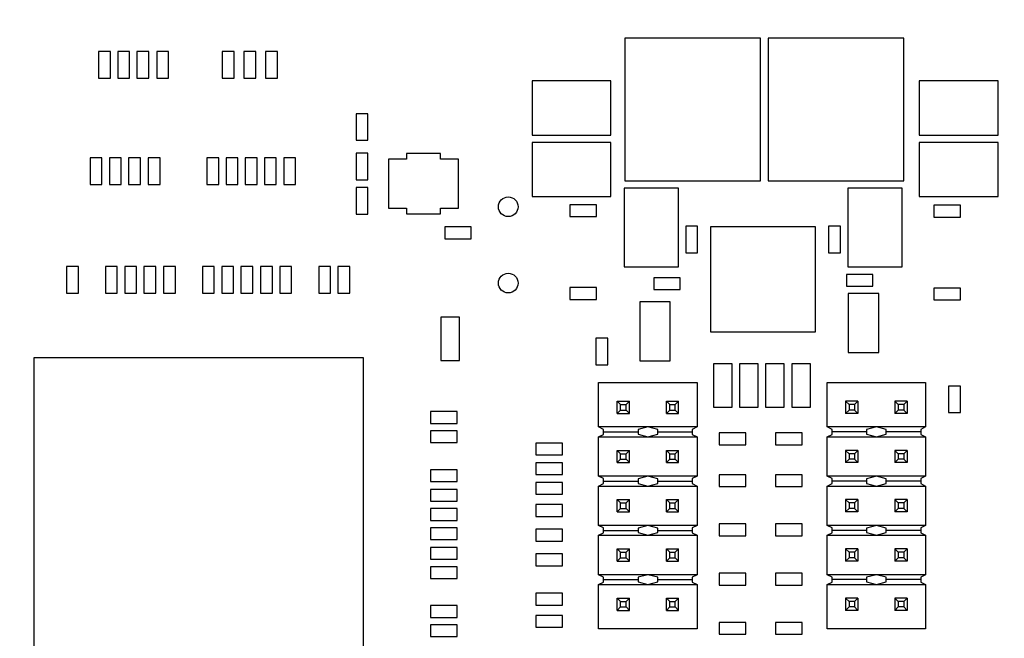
# Model space of a CAD drawing. Header units: inches. Extents: x 0 to 34, y 0 to 22.
# Tile 13 of 176: x 19.6 to 21.6, y 12.3 to 13.5. Entities that reach past the tile are written whole.
import ezdxf

# ---------------------------------------------------------------- set-up
doc = ezdxf.new("R2010")
doc.units = ezdxf.units.IN
doc.header["$LTSCALE"] = 1.87
doc.header["$MEASUREMENT"] = 0
doc.layers.get('0').update_dxf_attribs({"linetype": 'CONTINUOUS'})
for name, color, linetype in [('02___PRT_ALL_AXES', 7, 'CONTINUOUS'), ('DIMENSIONS', 7, 'CONTINUOUS'), ('ECAD_611551_01_16_R_2_0402_PKO_', 7, 'CONTINUOUS'), ('ECAD_611783_01_16_R_2_0402_PKO_', 7, 'CONTINUOUS'), ('ECAD_693893_01_57_SOT6_REV2', 7, 'CONTINUOUS'), ('ECAD_695733_01_39_0_50MM_THERM_', 7, 'CONTINUOUS'), ('ECAD_698307_01_61_6_FBGA_1_0MM_', 7, 'CONTINUOUS'), ('ECAD_711836_01_24_R_2_0603_PKO_', 7, 'CONTINUOUS'), ('ECAD_712343_01_20_R_2_0603_PKO_', 7, 'CONTINUOUS'), ('ECAD_712572_01_16_R_2_0402_PKO_', 7, 'CONTINUOUS'), ('ECAD_712583_01_16_R_2_0402_PKO_', 7, 'CONTINUOUS'), ('ECAD_712669_01_16_R_2_0402_PKO_', 7, 'CONTINUOUS'), ('ECAD_712670_01_16_R_2_0402_PKO_', 7, 'CONTINUOUS'), ('ECAD_713144_01_20_R_2_0603_PKO_', 7, 'CONTINUOUS'), ('ECAD_714003_01_14_R_2_0402_PKO_', 7, 'CONTINUOUS'), ('ECAD_714247_01_16_R_2_0402_PKO_', 7, 'CONTINUOUS'), ('ECAD_714594_01_16_R_2_0402_PKO_', 7, 'CONTINUOUS'), ('ECAD_714937_01_118_L_2_IHLP_252', 7, 'CONTINUOUS'), ('ECAD_715793_01_24_C_2_0402_PKO_', 7, 'CONTINUOUS'), ('ECAD_715928_01_106_C1210_REV1', 7, 'CONTINUOUS'), ('ECAD_716022_01_106_C1210_REV1', 7, 'CONTINUOUS'), ('ECAD_716030_01_55_C0805_REV2', 7, 'CONTINUOUS'), ('ECAD_716561_01_39_C_2_0603_PKO_', 7, 'CONTINUOUS'), ('ECAD_C0402_SPARE_24_2_0402_PKO_', 7, 'CONTINUOUS'), ('ECAD_C1210_SPARE_90_C1210_REV1', 7, 'CONTINUOUS'), ('ECAD_R0402_SPARE_16_2_0402_PKO_', 7, 'CONTINUOUS')]:
    doc.layers.add(name, color=color, linetype=linetype)
doc.styles.get("Standard").update_dxf_attribs({"font": 'txt', "width": 0.8})
doc.dimstyles.new('DIMSTYLE_1', dxfattribs={"dimtxt": 0.125, "dimasz": 0.18, "dimexe": 0.125, "dimexo": 0.0625, "dimgap": 0.03125, "dimtad": 0, "dimtih": 1, "dimtoh": 1, "dimdsep": 46, "dimtxsty": 'STANDARD', "dimblk": '_FILLED', "dimblk1": '_FILLED', "dimblk2": '_FILLED', "dimcen": 0.09, "dimadec": 0, "dimazin": 0, "dimtp": 0.001, "dimtm": 0.001, "dimtfac": 1, "dimtofl": 0, "dimtmove": 0, "dimatfit": 3, "dimldrblk": '_FILLED', "dimfxl": 1, "dimtolj": 1, "dimarcsym": 0})
doc.dimstyles.new('DIMSTYLE_3', dxfattribs={"dimtxt": 0.125, "dimasz": 0.18, "dimexe": 0.125, "dimexo": 0.0625, "dimgap": 0.09, "dimtad": 0, "dimtih": 1, "dimtoh": 1, "dimdsep": 46, "dimtxsty": 'STANDARD', "dimblk": '_FILLED', "dimblk1": '_FILLED', "dimblk2": '_FILLED', "dimcen": 0.09, "dimadec": 0, "dimazin": 0, "dimtp": 0.001, "dimtm": 0.001, "dimtfac": 1, "dimtofl": 0, "dimtmove": 0, "dimatfit": 2, "dimldrblk": '_FILLED', "dimfxl": 1, "dimtolj": 1, "dimarcsym": 0})
doc.dimstyles.new('DIMSTYLE_4', dxfattribs={"dimtxt": 0.125, "dimasz": 0.18, "dimexe": 0.125, "dimexo": 0.0625, "dimgap": 0.0625, "dimtad": 0, "dimtih": 1, "dimtoh": 1, "dimdsep": 46, "dimtxsty": 'STANDARD', "dimblk": '_FILLED', "dimblk1": '_FILLED', "dimblk2": '_FILLED', "dimcen": 0.09, "dimadec": 0, "dimazin": 0, "dimtp": 0.001, "dimtm": 0.001, "dimtfac": 1, "dimtofl": 0, "dimtmove": 0, "dimatfit": 3, "dimldrblk": '_FILLED', "dimfxl": 1, "dimtolj": 1, "dimarcsym": 0})

# ---------------------------------------------------------------- blocks, each defined once
blk = doc.blocks.new('*D7')
at = {"layer": 'DIMENSIONS', "color": 2, "linetype": 'CONTINUOUS'}
blk.add_line((19.1932, 14.201), (23.0067, 14.201), dxfattribs=at)
at = {"layer": 'DIMENSIONS', "color": 2, "linetype": 'CONTINUOUS', "insert": (23.0692, 14.2635), "char_height": 0.125, "width": 1.325, "attachment_point": 1, "line_spacing_factor": 0.9}
blk.add_mtext('66.68{\\Ftxt.shx;\\W1.000000;\\H0.125000; }[2.625]', dxfattribs=at)
blk = doc.blocks.new('_FILLED')
at = {"color": 0, "linetype": 'BYBLOCK'}
blk.add_solid([(0, 0), (-1, 0.174), (-1, -0.174)], dxfattribs=at)
blk = doc.blocks.new('*D13')
at = {"layer": 'DIMENSIONS', "color": 2, "linetype": 'CONTINUOUS'}
blk.add_line((22.0648, 17.0394), (23.0067, 17.0394), dxfattribs=at)
at = {"layer": 'DIMENSIONS', "color": 2, "linetype": 'CONTINUOUS', "insert": (23.0692, 17.1019), "char_height": 0.125, "width": 1.425, "attachment_point": 1, "line_spacing_factor": 0.9}
blk.add_mtext('138.77{\\Ftxt.shx;\\W1.000000;\\H0.125000; }[5.463]', dxfattribs=at)
blk = doc.blocks.new('*D47')
at = {"layer": 'DIMENSIONS', "color": 2, "linetype": 'CONTINUOUS'}
for p, q in [((21.222, 11.6723), (23.0692, 13.7056)), ((23.0692, 13.7056), (23.1867, 13.7056))]:
    blk.add_line(p, q, dxfattribs=at)
at = {"layer": 'DIMENSIONS', "color": 2, "linetype": 'CONTINUOUS', "xscale": 0.18, "yscale": 0.18, "zscale": 0.18, "rotation": 227.7446737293}
blk.add_blockref('_FILLED', (21.222, 11.6723), dxfattribs=at)
at = {"layer": 'DIMENSIONS', "color": 2, "linetype": 'CONTINUOUS', "insert": (23.2492, 13.7681), "char_height": 0.125, "width": 1.6, "attachment_point": 1, "line_spacing_factor": 0.9}
blk.add_mtext('3X \\Fgdt;{\\Fgdt;n}\\Ftxt;3.18{\\Ftxt.shx;\\W1.000000;\\H0.125000; }[.125]\\PNON-PLATED HOLES', dxfattribs=at)
blk = doc.blocks.new('*D53')
at = {"layer": 'DIMENSIONS', "color": 2, "linetype": 'CONTINUOUS'}
for p, q in [((9.3424, 11.5462), (9.3424, 20.4845)), ((22.5692, 19.6556), (22.5692, 20.4845)), ((9.3424, 20.3595), (15.0308, 20.3595)), ((22.5692, 20.3595), (16.8808, 20.3595))]:
    blk.add_line(p, q, dxfattribs=at)
at = {"layer": 'DIMENSIONS', "color": 2, "linetype": 'CONTINUOUS', "xscale": 0.18, "yscale": 0.18, "zscale": 0.18, "rotation": 180}
blk.add_blockref('_FILLED', (9.3424, 20.3595), dxfattribs=at)
at = {"layer": 'DIMENSIONS', "color": 2, "linetype": 'CONTINUOUS', "xscale": 0.18, "yscale": 0.18, "zscale": 0.18}
blk.add_blockref('_FILLED', (22.5692, 20.3595), dxfattribs=at)
at = {"layer": 'DIMENSIONS', "color": 2, "linetype": 'CONTINUOUS', "insert": (15.9558, 20.422), "char_height": 0.125, "width": 1.725, "attachment_point": 2, "line_spacing_factor": 0.9}
blk.add_mtext('(335.96{\\Ftxt.shx;\\W1.000000;\\H0.125000; }[13.227])', dxfattribs=at)

msp = doc.modelspace()

# ---------------------------------------------------------------- linework, layer by layer
at = {"color": 7, "linetype": 'CONTINUOUS'}
for p, q in [((20.7485, 12.8108), (20.9485, 12.8108)), ((20.7485, 12.7208), (20.7485, 12.8108)), ((20.9485, 12.8108), (20.9485, 12.7208)), ((21.2125, 12.8108), (21.4125, 12.8108)), ((21.2125, 12.7208), (21.2125, 12.8108)), ((21.4125, 12.8108), (21.4125, 12.7208)), ((20.786, 12.7733), (20.811, 12.7733)), ((20.786, 12.7733), (20.7929, 12.7664)), ((20.786, 12.7483), (20.786, 12.7733)), ((20.7929, 12.7552), (20.786, 12.7483)), ((20.7929, 12.7664), (20.8041, 12.7664)), ((20.7929, 12.7552), (20.7929, 12.7664)), ((20.7929, 12.7552), (20.8041, 12.7552)), ((20.8041, 12.7664), (20.811, 12.7733)), ((20.8041, 12.7552), (20.8041, 12.7664)), ((20.811, 12.7483), (20.8041, 12.7552)), ((20.811, 12.7483), (20.811, 12.7733)), ((20.886, 12.7733), (20.911, 12.7733)), ((20.886, 12.7733), (20.8929, 12.7664)), ((20.886, 12.7483), (20.886, 12.7733)), ((20.8929, 12.7552), (20.886, 12.7483)), ((20.8929, 12.7664), (20.9041, 12.7664)), ((20.8929, 12.7552), (20.8929, 12.7664)), ((20.8929, 12.7552), (20.9041, 12.7552)), ((20.9041, 12.7664), (20.911, 12.7733)), ((20.9041, 12.7552), (20.9041, 12.7664)), ((20.911, 12.7483), (20.9041, 12.7552)), ((20.911, 12.7483), (20.911, 12.7733)), ((21.275, 12.7733), (21.25, 12.7733)), ((21.25, 12.7733), (21.2569, 12.7664)), ((21.25, 12.7733), (21.25, 12.7483)), ((21.2569, 12.7552), (21.25, 12.7483)), ((21.268, 12.7664), (21.2569, 12.7664)), ((21.2569, 12.7664), (21.2569, 12.7552)), ((21.268, 12.7552), (21.2569, 12.7552)), ((21.268, 12.7664), (21.275, 12.7733)), ((21.268, 12.7664), (21.268, 12.7552)), ((21.275, 12.7483), (21.268, 12.7552)), ((21.275, 12.7733), (21.275, 12.7483)), ((21.375, 12.7733), (21.35, 12.7733)), ((21.35, 12.7733), (21.3569, 12.7664)), ((21.35, 12.7733), (21.35, 12.7483)), ((21.3569, 12.7552), (21.35, 12.7483)), ((21.368, 12.7664), (21.3569, 12.7664)), ((21.3569, 12.7664), (21.3569, 12.7552)), ((21.368, 12.7552), (21.3569, 12.7552)), ((21.368, 12.7664), (21.375, 12.7733)), ((21.368, 12.7664), (21.368, 12.7552)), ((21.375, 12.7483), (21.368, 12.7552)), ((21.375, 12.7733), (21.375, 12.7483)), ((20.786, 12.7483), (20.811, 12.7483)), ((20.886, 12.7483), (20.911, 12.7483)), ((21.275, 12.7483), (21.25, 12.7483)), ((21.375, 12.7483), (21.35, 12.7483)), ((20.9485, 12.7208), (20.7485, 12.7208)), ((20.7585, 12.7159), (20.7485, 12.7208)), ((20.7585, 12.7057), (20.7585, 12.7159)), ((20.8485, 12.7208), (20.8285, 12.7154)), ((20.8285, 12.7154), (20.8285, 12.7062)), ((20.8685, 12.7154), (20.8485, 12.7208)), ((20.8685, 12.7062), (20.8685, 12.7154)), ((20.9485, 12.7208), (20.9385, 12.7159)), ((20.9385, 12.7159), (20.9385, 12.7057)), ((21.4125, 12.7208), (21.2125, 12.7208)), ((21.2225, 12.7159), (21.2125, 12.7208)), ((21.2225, 12.7057), (21.2225, 12.7159)), ((21.3125, 12.7208), (21.2925, 12.7154)), ((21.2925, 12.7154), (21.2925, 12.7062)), ((21.3325, 12.7154), (21.3125, 12.7208)), ((21.3325, 12.7062), (21.3325, 12.7154)), ((21.4125, 12.7208), (21.4025, 12.7159)), ((21.4025, 12.7159), (21.4025, 12.7057)), ((20.7485, 12.7008), (20.7585, 12.7057)), ((20.7485, 12.7008), (20.9485, 12.7008)), ((20.7485, 12.6208), (20.7485, 12.7008)), ((20.7585, 12.7108), (20.8285, 12.7108)), ((20.8285, 12.7062), (20.8485, 12.7008)), ((20.8485, 12.7008), (20.8685, 12.7062)), ((20.8685, 12.7108), (20.9385, 12.7108)), ((20.9385, 12.7057), (20.9485, 12.7008)), ((20.9485, 12.7008), (20.9485, 12.6208)), ((21.2125, 12.7008), (21.2225, 12.7057)), ((21.2125, 12.7008), (21.4125, 12.7008)), ((21.2125, 12.6208), (21.2125, 12.7008)), ((21.2925, 12.7108), (21.2225, 12.7108)), ((21.2925, 12.7062), (21.3125, 12.7008)), ((21.3125, 12.7008), (21.3325, 12.7062)), ((21.4025, 12.7108), (21.3325, 12.7108)), ((21.4025, 12.7057), (21.4125, 12.7008)), ((21.4125, 12.7008), (21.4125, 12.6208)), ((20.786, 12.6733), (20.811, 12.6733)), ((20.786, 12.6733), (20.7929, 12.6664)), ((20.786, 12.6483), (20.786, 12.6733)), ((20.7929, 12.6552), (20.786, 12.6483)), ((20.7929, 12.6664), (20.8041, 12.6664)), ((20.7929, 12.6552), (20.7929, 12.6664)), ((20.7929, 12.6552), (20.8041, 12.6552)), ((20.8041, 12.6664), (20.811, 12.6733)), ((20.8041, 12.6552), (20.8041, 12.6664)), ((20.811, 12.6483), (20.8041, 12.6552)), ((20.811, 12.6483), (20.811, 12.6733)), ((20.886, 12.6733), (20.911, 12.6733)), ((20.886, 12.6733), (20.8929, 12.6664)), ((20.886, 12.6483), (20.886, 12.6733)), ((20.8929, 12.6552), (20.886, 12.6483)), ((20.8929, 12.6664), (20.9041, 12.6664)), ((20.8929, 12.6552), (20.8929, 12.6664)), ((20.8929, 12.6552), (20.9041, 12.6552)), ((20.9041, 12.6664), (20.911, 12.6733)), ((20.9041, 12.6552), (20.9041, 12.6664)), ((20.911, 12.6483), (20.9041, 12.6552)), ((20.911, 12.6483), (20.911, 12.6733)), ((21.275, 12.6733), (21.25, 12.6733)), ((21.25, 12.6733), (21.2569, 12.6664)), ((21.25, 12.6733), (21.25, 12.6483)), ((21.2569, 12.6552), (21.25, 12.6483)), ((21.268, 12.6664), (21.2569, 12.6664)), ((21.2569, 12.6664), (21.2569, 12.6552)), ((21.268, 12.6552), (21.2569, 12.6552)), ((21.268, 12.6664), (21.275, 12.6733)), ((21.268, 12.6664), (21.268, 12.6552)), ((21.275, 12.6483), (21.268, 12.6552)), ((21.275, 12.6733), (21.275, 12.6483)), ((21.375, 12.6733), (21.35, 12.6733)), ((21.35, 12.6733), (21.3569, 12.6664)), ((21.35, 12.6733), (21.35, 12.6483)), ((21.3569, 12.6552), (21.35, 12.6483)), ((21.368, 12.6664), (21.3569, 12.6664)), ((21.3569, 12.6664), (21.3569, 12.6552)), ((21.368, 12.6552), (21.3569, 12.6552)), ((21.368, 12.6664), (21.375, 12.6733)), ((21.368, 12.6664), (21.368, 12.6552)), ((21.375, 12.6483), (21.368, 12.6552)), ((21.375, 12.6733), (21.375, 12.6483)), ((20.786, 12.6483), (20.811, 12.6483)), ((20.886, 12.6483), (20.911, 12.6483)), ((21.275, 12.6483), (21.25, 12.6483)), ((21.375, 12.6483), (21.35, 12.6483)), ((20.9485, 12.6208), (20.7485, 12.6208)), ((20.7585, 12.6159), (20.7485, 12.6208)), ((20.7585, 12.6057), (20.7585, 12.6159)), ((20.8485, 12.6208), (20.8285, 12.6154)), ((20.8285, 12.6154), (20.8285, 12.6062)), ((20.8685, 12.6154), (20.8485, 12.6208)), ((20.8685, 12.6062), (20.8685, 12.6154)), ((20.9485, 12.6208), (20.9385, 12.6159)), ((20.9385, 12.6159), (20.9385, 12.6057)), ((21.4125, 12.6208), (21.2125, 12.6208)), ((21.2225, 12.6159), (21.2125, 12.6208)), ((21.2225, 12.6057), (21.2225, 12.6159)), ((21.3125, 12.6208), (21.2925, 12.6154)), ((21.2925, 12.6154), (21.2925, 12.6062)), ((21.3325, 12.6154), (21.3125, 12.6208)), ((21.3325, 12.6062), (21.3325, 12.6154)), ((21.4125, 12.6208), (21.4025, 12.6159)), ((21.4025, 12.6159), (21.4025, 12.6057)), ((20.7485, 12.6008), (20.7585, 12.6057)), ((20.7485, 12.6008), (20.9485, 12.6008)), ((20.7485, 12.5208), (20.7485, 12.6008)), ((20.7585, 12.6108), (20.8285, 12.6108)), ((20.8285, 12.6062), (20.8485, 12.6008)), ((20.8485, 12.6008), (20.8685, 12.6062)), ((20.8685, 12.6108), (20.9385, 12.6108)), ((20.9385, 12.6057), (20.9485, 12.6008)), ((20.9485, 12.6008), (20.9485, 12.5208)), ((21.2125, 12.6008), (21.2225, 12.6057)), ((21.2125, 12.6008), (21.4125, 12.6008)), ((21.2125, 12.5208), (21.2125, 12.6008)), ((21.2925, 12.6108), (21.2225, 12.6108)), ((21.2925, 12.6062), (21.3125, 12.6008)), ((21.3125, 12.6008), (21.3325, 12.6062)), ((21.4025, 12.6108), (21.3325, 12.6108)), ((21.4025, 12.6057), (21.4125, 12.6008)), ((21.4125, 12.6008), (21.4125, 12.5208)), ((20.786, 12.5733), (20.811, 12.5733)), ((20.786, 12.5733), (20.7929, 12.5664)), ((20.786, 12.5483), (20.786, 12.5733)), ((20.7929, 12.5552), (20.786, 12.5483)), ((20.7929, 12.5664), (20.8041, 12.5664)), ((20.7929, 12.5552), (20.7929, 12.5664)), ((20.7929, 12.5552), (20.8041, 12.5552)), ((20.8041, 12.5664), (20.811, 12.5733)), ((20.8041, 12.5552), (20.8041, 12.5664)), ((20.811, 12.5483), (20.8041, 12.5552)), ((20.811, 12.5483), (20.811, 12.5733)), ((20.886, 12.5733), (20.911, 12.5733)), ((20.886, 12.5733), (20.8929, 12.5664)), ((20.886, 12.5483), (20.886, 12.5733)), ((20.8929, 12.5552), (20.886, 12.5483)), ((20.8929, 12.5664), (20.9041, 12.5664)), ((20.8929, 12.5552), (20.8929, 12.5664)), ((20.8929, 12.5552), (20.9041, 12.5552)), ((20.9041, 12.5664), (20.911, 12.5733)), ((20.9041, 12.5552), (20.9041, 12.5664)), ((20.911, 12.5483), (20.9041, 12.5552)), ((20.911, 12.5483), (20.911, 12.5733)), ((21.275, 12.5733), (21.25, 12.5733)), ((21.25, 12.5733), (21.2569, 12.5664)), ((21.25, 12.5733), (21.25, 12.5483)), ((21.2569, 12.5552), (21.25, 12.5483)), ((21.268, 12.5664), (21.2569, 12.5664)), ((21.2569, 12.5664), (21.2569, 12.5552)), ((21.268, 12.5552), (21.2569, 12.5552)), ((21.268, 12.5664), (21.275, 12.5733)), ((21.268, 12.5664), (21.268, 12.5552)), ((21.275, 12.5483), (21.268, 12.5552)), ((21.275, 12.5733), (21.275, 12.5483)), ((21.375, 12.5733), (21.35, 12.5733)), ((21.35, 12.5733), (21.3569, 12.5664)), ((21.35, 12.5733), (21.35, 12.5483)), ((21.3569, 12.5552), (21.35, 12.5483)), ((21.368, 12.5664), (21.3569, 12.5664)), ((21.3569, 12.5664), (21.3569, 12.5552)), ((21.368, 12.5552), (21.3569, 12.5552)), ((21.368, 12.5664), (21.375, 12.5733)), ((21.368, 12.5664), (21.368, 12.5552)), ((21.375, 12.5483), (21.368, 12.5552)), ((21.375, 12.5733), (21.375, 12.5483)), ((20.786, 12.5483), (20.811, 12.5483)), ((20.886, 12.5483), (20.911, 12.5483)), ((21.275, 12.5483), (21.25, 12.5483)), ((21.375, 12.5483), (21.35, 12.5483)), ((20.9485, 12.5208), (20.7485, 12.5208)), ((20.7585, 12.5159), (20.7485, 12.5208)), ((20.7585, 12.5057), (20.7585, 12.5159)), ((20.8485, 12.5208), (20.8285, 12.5154)), ((20.8285, 12.5154), (20.8285, 12.5062)), ((20.8685, 12.5154), (20.8485, 12.5208)), ((20.8685, 12.5062), (20.8685, 12.5154)), ((20.9485, 12.5208), (20.9385, 12.5159)), ((20.9385, 12.5159), (20.9385, 12.5057)), ((21.4125, 12.5208), (21.2125, 12.5208)), ((21.2225, 12.5159), (21.2125, 12.5208)), ((21.2225, 12.5057), (21.2225, 12.5159)), ((21.3125, 12.5208), (21.2925, 12.5154)), ((21.2925, 12.5154), (21.2925, 12.5062)), ((21.3325, 12.5154), (21.3125, 12.5208)), ((21.3325, 12.5062), (21.3325, 12.5154)), ((21.4125, 12.5208), (21.4025, 12.5159)), ((21.4025, 12.5159), (21.4025, 12.5057)), ((20.7485, 12.5008), (20.7585, 12.5057)), ((20.7485, 12.5008), (20.9485, 12.5008)), ((20.7485, 12.4208), (20.7485, 12.5008)), ((20.7585, 12.5108), (20.8285, 12.5108)), ((20.8285, 12.5062), (20.8485, 12.5008)), ((20.8485, 12.5008), (20.8685, 12.5062)), ((20.8685, 12.5108), (20.9385, 12.5108)), ((20.9385, 12.5057), (20.9485, 12.5008)), ((20.9485, 12.5008), (20.9485, 12.4208)), ((21.2125, 12.5008), (21.2225, 12.5057)), ((21.2125, 12.5008), (21.4125, 12.5008)), ((21.2125, 12.4208), (21.2125, 12.5008)), ((21.2925, 12.5108), (21.2225, 12.5108)), ((21.2925, 12.5062), (21.3125, 12.5008)), ((21.3125, 12.5008), (21.3325, 12.5062)), ((21.4025, 12.5108), (21.3325, 12.5108)), ((21.4025, 12.5057), (21.4125, 12.5008)), ((21.4125, 12.5008), (21.4125, 12.4208)), ((20.786, 12.4733), (20.811, 12.4733)), ((20.786, 12.4733), (20.7929, 12.4664)), ((20.786, 12.4483), (20.786, 12.4733)), ((20.7929, 12.4552), (20.786, 12.4483)), ((20.7929, 12.4664), (20.8041, 12.4664)), ((20.7929, 12.4552), (20.7929, 12.4664)), ((20.7929, 12.4552), (20.8041, 12.4552)), ((20.8041, 12.4664), (20.811, 12.4733)), ((20.8041, 12.4552), (20.8041, 12.4664)), ((20.811, 12.4483), (20.8041, 12.4552)), ((20.811, 12.4483), (20.811, 12.4733)), ((20.886, 12.4733), (20.911, 12.4733)), ((20.886, 12.4733), (20.8929, 12.4664)), ((20.886, 12.4483), (20.886, 12.4733)), ((20.8929, 12.4552), (20.886, 12.4483)), ((20.8929, 12.4664), (20.9041, 12.4664)), ((20.8929, 12.4552), (20.8929, 12.4664)), ((20.8929, 12.4552), (20.9041, 12.4552)), ((20.9041, 12.4664), (20.911, 12.4733)), ((20.9041, 12.4552), (20.9041, 12.4664)), ((20.911, 12.4483), (20.9041, 12.4552)), ((20.911, 12.4483), (20.911, 12.4733)), ((21.275, 12.4733), (21.25, 12.4733)), ((21.25, 12.4733), (21.2569, 12.4664)), ((21.25, 12.4733), (21.25, 12.4483)), ((21.2569, 12.4552), (21.25, 12.4483)), ((21.268, 12.4664), (21.2569, 12.4664)), ((21.2569, 12.4664), (21.2569, 12.4552)), ((21.268, 12.4552), (21.2569, 12.4552)), ((21.268, 12.4664), (21.275, 12.4733)), ((21.268, 12.4664), (21.268, 12.4552)), ((21.275, 12.4483), (21.268, 12.4552)), ((21.275, 12.4733), (21.275, 12.4483)), ((21.375, 12.4733), (21.35, 12.4733)), ((21.35, 12.4733), (21.3569, 12.4664)), ((21.35, 12.4733), (21.35, 12.4483)), ((21.3569, 12.4552), (21.35, 12.4483)), ((21.368, 12.4664), (21.3569, 12.4664)), ((21.3569, 12.4664), (21.3569, 12.4552)), ((21.368, 12.4552), (21.3569, 12.4552)), ((21.368, 12.4664), (21.375, 12.4733)), ((21.368, 12.4664), (21.368, 12.4552)), ((21.375, 12.4483), (21.368, 12.4552)), ((21.375, 12.4733), (21.375, 12.4483)), ((20.786, 12.4483), (20.811, 12.4483)), ((20.886, 12.4483), (20.911, 12.4483)), ((21.275, 12.4483), (21.25, 12.4483)), ((21.375, 12.4483), (21.35, 12.4483)), ((20.9485, 12.4208), (20.7485, 12.4208)), ((20.7585, 12.4159), (20.7485, 12.4208)), ((20.7585, 12.4057), (20.7585, 12.4159)), ((20.8485, 12.4208), (20.8285, 12.4154)), ((20.8285, 12.4154), (20.8285, 12.4062)), ((20.8685, 12.4154), (20.8485, 12.4208)), ((20.8685, 12.4062), (20.8685, 12.4154)), ((20.9485, 12.4208), (20.9385, 12.4159)), ((20.9385, 12.4159), (20.9385, 12.4057)), ((21.4125, 12.4208), (21.2125, 12.4208)), ((21.2225, 12.4159), (21.2125, 12.4208)), ((21.2225, 12.4057), (21.2225, 12.4159)), ((21.3125, 12.4208), (21.2925, 12.4154)), ((21.2925, 12.4154), (21.2925, 12.4062)), ((21.3325, 12.4154), (21.3125, 12.4208)), ((21.3325, 12.4062), (21.3325, 12.4154)), ((21.4125, 12.4208), (21.4025, 12.4159)), ((21.4025, 12.4159), (21.4025, 12.4057)), ((20.7485, 12.4008), (20.7585, 12.4057)), ((20.7485, 12.4008), (20.9485, 12.4008)), ((20.7485, 12.3108), (20.7485, 12.4008)), ((20.7585, 12.4108), (20.8285, 12.4108)), ((20.8285, 12.4062), (20.8485, 12.4008)), ((20.8485, 12.4008), (20.8685, 12.4062)), ((20.8685, 12.4108), (20.9385, 12.4108)), ((20.9385, 12.4057), (20.9485, 12.4008)), ((20.9485, 12.4008), (20.9485, 12.3108)), ((21.2125, 12.4008), (21.2225, 12.4057)), ((21.2125, 12.4008), (21.4125, 12.4008)), ((21.2125, 12.3108), (21.2125, 12.4008)), ((21.2925, 12.4108), (21.2225, 12.4108)), ((21.2925, 12.4062), (21.3125, 12.4008)), ((21.3125, 12.4008), (21.3325, 12.4062)), ((21.4025, 12.4108), (21.3325, 12.4108)), ((21.4025, 12.4057), (21.4125, 12.4008)), ((21.4125, 12.4008), (21.4125, 12.3108)), ((20.786, 12.3733), (20.811, 12.3733)), ((20.786, 12.3733), (20.7929, 12.3664)), ((20.786, 12.3483), (20.786, 12.3733)), ((20.7929, 12.3552), (20.786, 12.3483)), ((20.7929, 12.3664), (20.8041, 12.3664)), ((20.7929, 12.3552), (20.7929, 12.3664)), ((20.7929, 12.3552), (20.8041, 12.3552)), ((20.8041, 12.3664), (20.811, 12.3733)), ((20.8041, 12.3552), (20.8041, 12.3664)), ((20.811, 12.3483), (20.8041, 12.3552)), ((20.811, 12.3483), (20.811, 12.3733)), ((20.886, 12.3733), (20.911, 12.3733)), ((20.886, 12.3733), (20.8929, 12.3664)), ((20.886, 12.3483), (20.886, 12.3733)), ((20.8929, 12.3552), (20.886, 12.3483)), ((20.8929, 12.3664), (20.9041, 12.3664)), ((20.8929, 12.3552), (20.8929, 12.3664)), ((20.8929, 12.3552), (20.9041, 12.3552)), ((20.9041, 12.3664), (20.911, 12.3733)), ((20.9041, 12.3552), (20.9041, 12.3664)), ((20.911, 12.3483), (20.9041, 12.3552)), ((20.911, 12.3483), (20.911, 12.3733)), ((21.275, 12.3733), (21.25, 12.3733)), ((21.25, 12.3733), (21.2569, 12.3664)), ((21.25, 12.3733), (21.25, 12.3483)), ((21.2569, 12.3552), (21.25, 12.3483)), ((21.268, 12.3664), (21.2569, 12.3664)), ((21.2569, 12.3664), (21.2569, 12.3552)), ((21.268, 12.3552), (21.2569, 12.3552)), ((21.268, 12.3664), (21.275, 12.3733)), ((21.268, 12.3664), (21.268, 12.3552)), ((21.275, 12.3483), (21.268, 12.3552)), ((21.275, 12.3733), (21.275, 12.3483)), ((21.375, 12.3733), (21.35, 12.3733)), ((21.35, 12.3733), (21.3569, 12.3664)), ((21.35, 12.3733), (21.35, 12.3483)), ((21.3569, 12.3552), (21.35, 12.3483)), ((21.368, 12.3664), (21.3569, 12.3664)), ((21.3569, 12.3664), (21.3569, 12.3552)), ((21.368, 12.3552), (21.3569, 12.3552)), ((21.368, 12.3664), (21.375, 12.3733)), ((21.368, 12.3664), (21.368, 12.3552)), ((21.375, 12.3483), (21.368, 12.3552)), ((21.375, 12.3733), (21.375, 12.3483)), ((20.786, 12.3483), (20.811, 12.3483)), ((20.886, 12.3483), (20.911, 12.3483)), ((21.275, 12.3483), (21.25, 12.3483)), ((21.375, 12.3483), (21.35, 12.3483)), ((20.9485, 12.3108), (20.7485, 12.3108)), ((21.4125, 12.3108), (21.2125, 12.3108))]:
    msp.add_line(p, q, dxfattribs=at)
at = {"layer": '02___PRT_ALL_AXES', "color": 7, "linetype": 'CONTINUOUS'}
for centre in [(20.565, 13.168), (20.565, 13.013)]:
    msp.add_circle(centre, 0.02, dxfattribs=at)
at = {"layer": 'ECAD_611551_01_16_R_2_0402_PKO_', "color": 7, "linetype": 'CONTINUOUS'}
for p, q in [((21.0475, 12.7088), (20.9935, 12.7088)), ((20.9935, 12.7088), (20.9935, 12.6848)), ((21.0475, 12.6848), (21.0475, 12.7088)), ((20.9935, 12.6848), (21.0475, 12.6848))]:
    msp.add_line(p, q, dxfattribs=at)
at = {"layer": 'ECAD_611783_01_16_R_2_0402_PKO_', "color": 7, "linetype": 'CONTINUOUS'}
for p, q in [((21.0475, 12.6238), (20.9935, 12.6238)), ((20.9935, 12.6238), (20.9935, 12.5998)), ((21.0475, 12.5998), (21.0475, 12.6238)), ((20.9935, 12.5998), (21.0475, 12.5998))]:
    msp.add_line(p, q, dxfattribs=at)
at = {"layer": 'ECAD_693893_01_57_SOT6_REV2', "color": 7, "linetype": 'CONTINUOUS'}
for p, q in [((20.4275, 13.276), (20.3585, 13.276)), ((20.3585, 13.276), (20.3585, 13.265)), ((20.4275, 13.265), (20.4275, 13.276)), ((20.3585, 13.265), (20.322, 13.265)), ((20.322, 13.265), (20.322, 13.165)), ((20.464, 13.265), (20.4275, 13.265)), ((20.464, 13.165), (20.464, 13.265)), ((20.322, 13.165), (20.3585, 13.165)), ((20.3585, 13.165), (20.3585, 13.154)), ((20.4275, 13.165), (20.464, 13.165)), ((20.4275, 13.154), (20.4275, 13.165)), ((20.3585, 13.154), (20.4275, 13.154))]:
    msp.add_line(p, q, dxfattribs=at)
at = {"layer": 'ECAD_695733_01_39_0_50MM_THERM_', "color": 7, "linetype": 'CONTINUOUS'}
for p, q in [((21.1891, 13.1274), (20.9759, 13.1274)), ((20.9759, 13.1274), (20.9759, 12.9142)), ((21.1891, 12.9142), (21.1891, 13.1274)), ((20.9759, 12.9142), (21.1891, 12.9142))]:
    msp.add_line(p, q, dxfattribs=at)
at = {"layer": 'ECAD_698307_01_61_6_FBGA_1_0MM_', "color": 7, "linetype": 'CONTINUOUS'}
for p, q in [((20.2708, 12.8615), (19.6015, 12.8615)), ((19.6015, 12.8615), (19.6015, 12.1922)), ((20.2708, 12.1922), (20.2708, 12.8615))]:
    msp.add_line(p, q, dxfattribs=at)
at = {"layer": 'ECAD_711836_01_24_R_2_0603_PKO_', "color": 7, "linetype": 'CONTINUOUS'}
for p, q in [((20.466, 12.944), (20.428, 12.944)), ((20.428, 12.944), (20.428, 12.856)), ((20.466, 12.856), (20.466, 12.944)), ((20.428, 12.856), (20.466, 12.856))]:
    msp.add_line(p, q, dxfattribs=at)
at = {"layer": 'ECAD_712343_01_20_R_2_0603_PKO_', "color": 7, "linetype": 'CONTINUOUS'}
for p, q in [((21.1785, 12.8488), (21.1405, 12.8488)), ((21.1405, 12.8488), (21.1405, 12.7608)), ((21.1785, 12.7608), (21.1785, 12.8488)), ((21.1405, 12.7608), (21.1785, 12.7608))]:
    msp.add_line(p, q, dxfattribs=at)
at = {"layer": 'ECAD_712572_01_16_R_2_0402_PKO_', "color": 7, "linetype": 'CONTINUOUS'}
for p, q in [((21.3055, 13.0308), (21.2515, 13.0308)), ((21.2515, 13.0308), (21.2515, 13.0068)), ((21.3055, 13.0068), (21.3055, 13.0308)), ((20.744, 13.004), (20.69, 13.004)), ((20.69, 13.004), (20.69, 12.98)), ((20.744, 12.98), (20.744, 13.004)), ((21.2515, 13.0068), (21.3055, 13.0068)), ((21.483, 13.003), (21.429, 13.003)), ((21.429, 13.003), (21.429, 12.979)), ((21.483, 12.979), (21.483, 13.003)), ((20.69, 12.98), (20.744, 12.98)), ((21.429, 12.979), (21.483, 12.979))]:
    msp.add_line(p, q, dxfattribs=at)
at = {"layer": 'ECAD_712583_01_16_R_2_0402_PKO_', "color": 7, "linetype": 'CONTINUOUS'}
for p, q in [((19.7572, 13.4835), (19.7332, 13.4835)), ((19.7332, 13.4835), (19.7332, 13.4295)), ((19.7572, 13.4295), (19.7572, 13.4835)), ((19.7962, 13.4835), (19.7722, 13.4835)), ((19.7722, 13.4835), (19.7722, 13.4295)), ((19.7962, 13.4295), (19.7962, 13.4835)), ((19.8352, 13.4835), (19.8112, 13.4835)), ((19.8112, 13.4835), (19.8112, 13.4295)), ((19.8352, 13.4295), (19.8352, 13.4835)), ((19.8752, 13.4835), (19.8512, 13.4835)), ((19.8512, 13.4835), (19.8512, 13.4295)), ((19.8752, 13.4295), (19.8752, 13.4835)), ((20.0082, 13.4835), (19.9842, 13.4835)), ((19.9842, 13.4835), (19.9842, 13.4295)), ((20.0082, 13.4295), (20.0082, 13.4835)), ((20.0522, 13.4835), (20.0282, 13.4835)), ((20.0282, 13.4835), (20.0282, 13.4295)), ((20.0522, 13.4295), (20.0522, 13.4835)), ((20.0962, 13.4835), (20.0722, 13.4835)), ((20.0722, 13.4835), (20.0722, 13.4295)), ((20.0962, 13.4295), (20.0962, 13.4835)), ((19.7332, 13.4295), (19.7572, 13.4295)), ((19.7722, 13.4295), (19.7962, 13.4295)), ((19.8112, 13.4295), (19.8352, 13.4295)), ((19.8512, 13.4295), (19.8752, 13.4295)), ((19.9842, 13.4295), (20.0082, 13.4295)), ((20.0282, 13.4295), (20.0522, 13.4295)), ((20.0722, 13.4295), (20.0962, 13.4295)), ((20.28, 13.357), (20.256, 13.357)), ((20.256, 13.357), (20.256, 13.303)), ((20.28, 13.303), (20.28, 13.357)), ((20.256, 13.303), (20.28, 13.303)), ((19.7401, 13.2672), (19.7161, 13.2672)), ((19.7161, 13.2672), (19.7161, 13.2132)), ((19.7401, 13.2132), (19.7401, 13.2672)), ((19.7791, 13.2672), (19.7551, 13.2672)), ((19.7551, 13.2672), (19.7551, 13.2132)), ((19.7791, 13.2132), (19.7791, 13.2672)), ((19.8181, 13.2672), (19.7941, 13.2672)), ((19.7941, 13.2672), (19.7941, 13.2132)), ((19.8181, 13.2132), (19.8181, 13.2672)), ((19.8581, 13.2672), (19.8341, 13.2672)), ((19.8341, 13.2672), (19.8341, 13.2132)), ((19.8581, 13.2132), (19.8581, 13.2672)), ((19.9771, 13.2672), (19.9531, 13.2672)), ((19.9531, 13.2672), (19.9531, 13.2132)), ((19.9771, 13.2132), (19.9771, 13.2672)), ((20.0161, 13.2672), (19.9921, 13.2672)), ((19.9921, 13.2672), (19.9921, 13.2132)), ((20.0161, 13.2132), (20.0161, 13.2672)), ((20.0551, 13.2672), (20.0311, 13.2672)), ((20.0311, 13.2672), (20.0311, 13.2132)), ((20.0551, 13.2132), (20.0551, 13.2672)), ((20.0941, 13.2672), (20.0701, 13.2672)), ((20.0701, 13.2672), (20.0701, 13.2132)), ((20.0941, 13.2132), (20.0941, 13.2672)), ((20.1331, 13.2672), (20.1091, 13.2672)), ((20.1091, 13.2672), (20.1091, 13.2132)), ((20.1331, 13.2132), (20.1331, 13.2672)), ((19.7161, 13.2132), (19.7401, 13.2132)), ((19.7551, 13.2132), (19.7791, 13.2132)), ((19.7941, 13.2132), (19.8181, 13.2132)), ((19.8341, 13.2132), (19.8581, 13.2132)), ((19.9531, 13.2132), (19.9771, 13.2132)), ((19.9921, 13.2132), (20.0161, 13.2132)), ((20.0311, 13.2132), (20.0551, 13.2132)), ((20.0701, 13.2132), (20.0941, 13.2132)), ((20.1091, 13.2132), (20.1331, 13.2132)), ((19.6922, 13.0469), (19.6682, 13.0469)), ((19.6682, 13.0469), (19.6682, 12.9929)), ((19.6922, 12.9929), (19.6922, 13.0469)), ((19.7712, 13.0469), (19.7472, 13.0469)), ((19.7472, 13.0469), (19.7472, 12.9929)), ((19.7712, 12.9929), (19.7712, 13.0469)), ((19.8102, 13.0469), (19.7862, 13.0469)), ((19.7862, 13.0469), (19.7862, 12.9929)), ((19.8102, 12.9929), (19.8102, 13.0469)), ((19.8492, 13.0469), (19.8252, 13.0469)), ((19.8252, 13.0469), (19.8252, 12.9929)), ((19.8492, 12.9929), (19.8492, 13.0469)), ((19.8892, 13.0469), (19.8652, 13.0469)), ((19.8652, 13.0469), (19.8652, 12.9929)), ((19.8892, 12.9929), (19.8892, 13.0469)), ((19.9682, 13.0469), (19.9442, 13.0469)), ((19.9442, 13.0469), (19.9442, 12.9929)), ((19.9682, 12.9929), (19.9682, 13.0469)), ((20.0072, 13.0469), (19.9832, 13.0469)), ((19.9832, 13.0469), (19.9832, 12.9929)), ((20.0072, 12.9929), (20.0072, 13.0469)), ((20.0462, 13.0469), (20.0222, 13.0469)), ((20.0222, 13.0469), (20.0222, 12.9929)), ((20.0462, 12.9929), (20.0462, 13.0469)), ((20.0862, 13.0469), (20.0622, 13.0469)), ((20.0622, 13.0469), (20.0622, 12.9929)), ((20.0862, 12.9929), (20.0862, 13.0469)), ((20.1252, 13.0469), (20.1012, 13.0469)), ((20.1012, 13.0469), (20.1012, 12.9929)), ((20.1252, 12.9929), (20.1252, 13.0469)), ((20.2042, 13.0469), (20.1802, 13.0469)), ((20.1802, 13.0469), (20.1802, 12.9929)), ((20.2042, 12.9929), (20.2042, 13.0469)), ((20.2432, 13.0469), (20.2192, 13.0469)), ((20.2192, 13.0469), (20.2192, 12.9929)), ((20.2432, 12.9929), (20.2432, 13.0469)), ((19.6682, 12.9929), (19.6922, 12.9929)), ((19.7472, 12.9929), (19.7712, 12.9929)), ((19.7862, 12.9929), (19.8102, 12.9929)), ((19.8252, 12.9929), (19.8492, 12.9929)), ((19.8652, 12.9929), (19.8892, 12.9929)), ((19.9442, 12.9929), (19.9682, 12.9929)), ((19.9832, 12.9929), (20.0072, 12.9929)), ((20.0222, 12.9929), (20.0462, 12.9929)), ((20.0622, 12.9929), (20.0862, 12.9929)), ((20.1012, 12.9929), (20.1252, 12.9929)), ((20.1802, 12.9929), (20.2042, 12.9929)), ((20.2192, 12.9929), (20.2432, 12.9929)), ((20.4613, 12.752), (20.4073, 12.752)), ((20.4073, 12.752), (20.4073, 12.728)), ((20.4613, 12.728), (20.4613, 12.752)), ((20.4073, 12.728), (20.4613, 12.728)), ((20.4613, 12.713), (20.4073, 12.713)), ((20.4073, 12.713), (20.4073, 12.689)), ((20.4613, 12.689), (20.4613, 12.713)), ((20.4073, 12.689), (20.4613, 12.689)), ((20.675, 12.688), (20.621, 12.688)), ((20.621, 12.688), (20.621, 12.664)), ((20.675, 12.664), (20.675, 12.688)), ((20.621, 12.664), (20.675, 12.664)), ((20.675, 12.648), (20.621, 12.648)), ((20.621, 12.648), (20.621, 12.624)), ((20.675, 12.624), (20.675, 12.648)), ((20.4613, 12.634), (20.4073, 12.634)), ((20.4073, 12.634), (20.4073, 12.61)), ((20.4613, 12.61), (20.4613, 12.634)), ((20.621, 12.624), (20.675, 12.624)), ((20.4073, 12.61), (20.4613, 12.61)), ((20.675, 12.608), (20.621, 12.608)), ((20.621, 12.608), (20.621, 12.584)), ((20.675, 12.584), (20.675, 12.608)), ((20.4613, 12.594), (20.4073, 12.594)), ((20.4073, 12.594), (20.4073, 12.57)), ((20.4613, 12.57), (20.4613, 12.594)), ((20.621, 12.584), (20.675, 12.584)), ((20.4073, 12.57), (20.4613, 12.57)), ((20.675, 12.563), (20.621, 12.563)), ((20.621, 12.563), (20.621, 12.539)), ((20.675, 12.539), (20.675, 12.563)), ((20.4613, 12.555), (20.4073, 12.555)), ((20.4073, 12.555), (20.4073, 12.531)), ((20.4613, 12.531), (20.4613, 12.555)), ((20.621, 12.539), (20.675, 12.539)), ((20.4073, 12.531), (20.4613, 12.531)), ((20.4613, 12.516), (20.4073, 12.516)), ((20.4073, 12.516), (20.4073, 12.492)), ((20.4613, 12.492), (20.4613, 12.516)), ((20.675, 12.513), (20.621, 12.513)), ((20.621, 12.513), (20.621, 12.489)), ((20.675, 12.489), (20.675, 12.513)), ((20.4073, 12.492), (20.4613, 12.492)), ((20.4613, 12.476), (20.4073, 12.476)), ((20.4073, 12.476), (20.4073, 12.452)), ((20.4613, 12.452), (20.4613, 12.476)), ((20.621, 12.489), (20.675, 12.489)), ((20.675, 12.463), (20.621, 12.463)), ((20.621, 12.463), (20.621, 12.439)), ((20.675, 12.439), (20.675, 12.463)), ((20.4073, 12.452), (20.4613, 12.452)), ((20.4613, 12.437), (20.4073, 12.437)), ((20.4073, 12.437), (20.4073, 12.413)), ((20.4613, 12.413), (20.4613, 12.437)), ((20.621, 12.439), (20.675, 12.439)), ((20.4073, 12.413), (20.4613, 12.413)), ((20.675, 12.383), (20.621, 12.383)), ((20.621, 12.383), (20.621, 12.359)), ((20.675, 12.359), (20.675, 12.383)), ((20.4613, 12.358), (20.4073, 12.358)), ((20.4073, 12.358), (20.4073, 12.334)), ((20.4613, 12.334), (20.4613, 12.358)), ((20.621, 12.359), (20.675, 12.359)), ((20.675, 12.338), (20.621, 12.338)), ((20.621, 12.338), (20.621, 12.314)), ((20.675, 12.314), (20.675, 12.338)), ((20.4073, 12.334), (20.4613, 12.334)), ((20.4613, 12.319), (20.4073, 12.319)), ((20.4073, 12.319), (20.4073, 12.295)), ((20.4613, 12.295), (20.4613, 12.319)), ((20.621, 12.314), (20.675, 12.314)), ((20.4073, 12.295), (20.4613, 12.295))]:
    msp.add_line(p, q, dxfattribs=at)
at = {"layer": 'ECAD_712669_01_16_R_2_0402_PKO_', "color": 7, "linetype": 'CONTINUOUS'}
for p, q in [((20.28, 13.277), (20.256, 13.277)), ((20.256, 13.277), (20.256, 13.223)), ((20.28, 13.223), (20.28, 13.277)), ((20.256, 13.223), (20.28, 13.223)), ((20.28, 13.207), (20.256, 13.207)), ((20.256, 13.207), (20.256, 13.153)), ((20.28, 13.153), (20.28, 13.207)), ((20.256, 13.153), (20.28, 13.153))]:
    msp.add_line(p, q, dxfattribs=at)
at = {"layer": 'ECAD_712670_01_16_R_2_0402_PKO_', "color": 7, "linetype": 'CONTINUOUS'}
for p, q in [((21.0475, 12.5238), (20.9935, 12.5238)), ((20.9935, 12.5238), (20.9935, 12.4998)), ((21.0475, 12.4998), (21.0475, 12.5238)), ((21.1615, 12.5238), (21.1075, 12.5238)), ((21.1075, 12.5238), (21.1075, 12.4998)), ((21.1615, 12.4998), (21.1615, 12.5238)), ((20.9935, 12.4998), (21.0475, 12.4998)), ((21.1075, 12.4998), (21.1615, 12.4998))]:
    msp.add_line(p, q, dxfattribs=at)
at = {"layer": 'ECAD_713144_01_20_R_2_0603_PKO_', "color": 7, "linetype": 'CONTINUOUS'}
for p, q in [((21.0195, 12.8488), (20.9815, 12.8488)), ((20.9815, 12.8488), (20.9815, 12.7608)), ((21.0195, 12.7608), (21.0195, 12.8488)), ((20.9815, 12.7608), (21.0195, 12.7608))]:
    msp.add_line(p, q, dxfattribs=at)
at = {"layer": 'ECAD_714003_01_14_R_2_0402_PKO_', "color": 7, "linetype": 'CONTINUOUS'}
for p, q in [((21.0475, 12.3238), (20.9935, 12.3238)), ((20.9935, 12.3238), (20.9935, 12.2998)), ((21.0475, 12.2998), (21.0475, 12.3238)), ((21.1615, 12.3238), (21.1075, 12.3238)), ((21.1075, 12.3238), (21.1075, 12.2998)), ((21.1615, 12.2998), (21.1615, 12.3238)), ((20.9935, 12.2998), (21.0475, 12.2998)), ((21.1075, 12.2998), (21.1615, 12.2998))]:
    msp.add_line(p, q, dxfattribs=at)
at = {"layer": 'ECAD_714247_01_16_R_2_0402_PKO_', "color": 7, "linetype": 'CONTINUOUS'}
for p, q in [((20.767, 12.901), (20.743, 12.901)), ((20.743, 12.901), (20.743, 12.847)), ((20.767, 12.847), (20.767, 12.901)), ((20.743, 12.847), (20.767, 12.847)), ((21.483, 12.804), (21.459, 12.804)), ((21.459, 12.804), (21.459, 12.75)), ((21.483, 12.75), (21.483, 12.804)), ((21.459, 12.75), (21.483, 12.75))]:
    msp.add_line(p, q, dxfattribs=at)
at = {"layer": 'ECAD_714594_01_16_R_2_0402_PKO_', "color": 7, "linetype": 'CONTINUOUS'}
for p, q in [((21.0475, 12.4238), (20.9935, 12.4238)), ((20.9935, 12.4238), (20.9935, 12.3998)), ((21.0475, 12.3998), (21.0475, 12.4238)), ((21.1615, 12.4238), (21.1075, 12.4238)), ((21.1075, 12.4238), (21.1075, 12.3998)), ((21.1615, 12.3998), (21.1615, 12.4238)), ((20.9935, 12.3998), (21.0475, 12.3998)), ((21.1075, 12.3998), (21.1615, 12.3998))]:
    msp.add_line(p, q, dxfattribs=at)
at = {"layer": 'ECAD_714937_01_118_L_2_IHLP_252', "color": 7, "linetype": 'CONTINUOUS'}
for p, q in [((21.0775, 13.5108), (20.8015, 13.5108)), ((20.8015, 13.5108), (20.8015, 13.2208)), ((21.0775, 13.2208), (21.0775, 13.5108)), ((21.3685, 13.5108), (21.0925, 13.5108)), ((21.0925, 13.5108), (21.0925, 13.2208)), ((21.3685, 13.2208), (21.3685, 13.5108)), ((20.8015, 13.2208), (21.0775, 13.2208)), ((21.0925, 13.2208), (21.3685, 13.2208))]:
    msp.add_line(p, q, dxfattribs=at)
at = {"layer": 'ECAD_715793_01_24_C_2_0402_PKO_', "color": 7, "linetype": 'CONTINUOUS'}
for p, q in [((20.744, 13.172), (20.69, 13.172)), ((20.69, 13.172), (20.69, 13.148)), ((20.744, 13.148), (20.744, 13.172)), ((21.483, 13.171), (21.429, 13.171)), ((21.429, 13.171), (21.429, 13.147)), ((21.483, 13.147), (21.483, 13.171)), ((20.69, 13.148), (20.744, 13.148)), ((21.429, 13.147), (21.483, 13.147)), ((20.9495, 13.1288), (20.9255, 13.1288)), ((20.9255, 13.1288), (20.9255, 13.0748)), ((20.9495, 13.0748), (20.9495, 13.1288)), ((21.2395, 13.1288), (21.2155, 13.1288)), ((21.2155, 13.1288), (21.2155, 13.0748)), ((21.2395, 13.0748), (21.2395, 13.1288)), ((20.9255, 13.0748), (20.9495, 13.0748)), ((21.2155, 13.0748), (21.2395, 13.0748))]:
    msp.add_line(p, q, dxfattribs=at)
at = {"layer": 'ECAD_715928_01_106_C1210_REV1', "color": 7, "linetype": 'CONTINUOUS'}
for p, q in [((20.9105, 13.2058), (20.8005, 13.2058)), ((20.8005, 13.2058), (20.8005, 13.0458)), ((20.9105, 13.0458), (20.9105, 13.2058)), ((21.3645, 13.2058), (21.2545, 13.2058)), ((21.2545, 13.2058), (21.2545, 13.0458)), ((21.3645, 13.0458), (21.3645, 13.2058)), ((20.8005, 13.0458), (20.9105, 13.0458)), ((21.2545, 13.0458), (21.3645, 13.0458))]:
    msp.add_line(p, q, dxfattribs=at)
at = {"layer": 'ECAD_716022_01_106_C1210_REV1', "color": 7, "linetype": 'CONTINUOUS'}
for p, q in [((20.7735, 13.4238), (20.6135, 13.4238)), ((20.6135, 13.4238), (20.6135, 13.3138)), ((20.7735, 13.3138), (20.7735, 13.4238)), ((21.5595, 13.4238), (21.3995, 13.4238)), ((21.3995, 13.4238), (21.3995, 13.3138)), ((21.5595, 13.3138), (21.5595, 13.4238)), ((20.6135, 13.3138), (20.7735, 13.3138)), ((20.7735, 13.2988), (20.6135, 13.2988)), ((20.6135, 13.2988), (20.6135, 13.1888)), ((20.7735, 13.1888), (20.7735, 13.2988)), ((21.3995, 13.3138), (21.5595, 13.3138)), ((20.6135, 13.1888), (20.7735, 13.1888))]:
    msp.add_line(p, q, dxfattribs=at)
at = {"layer": 'ECAD_716030_01_55_C0805_REV2', "color": 7, "linetype": 'CONTINUOUS'}
for p, q in [((21.3175, 12.9918), (21.2555, 12.9918)), ((21.2555, 12.9918), (21.2555, 12.8718)), ((21.3175, 12.8718), (21.3175, 12.9918)), ((20.8939, 12.9748), (20.8319, 12.9748)), ((20.8319, 12.9748), (20.8319, 12.8548)), ((20.8939, 12.8548), (20.8939, 12.9748)), ((21.2555, 12.8718), (21.3175, 12.8718)), ((20.8319, 12.8548), (20.8939, 12.8548))]:
    msp.add_line(p, q, dxfattribs=at)
at = {"layer": 'ECAD_716561_01_39_C_2_0603_PKO_', "color": 7, "linetype": 'CONTINUOUS'}
for p, q in [((21.0725, 12.8488), (21.0345, 12.8488)), ((21.0345, 12.8488), (21.0345, 12.7608)), ((21.0725, 12.7608), (21.0725, 12.8488)), ((21.1255, 12.8488), (21.0875, 12.8488)), ((21.0875, 12.8488), (21.0875, 12.7608)), ((21.1255, 12.7608), (21.1255, 12.8488)), ((21.0345, 12.7608), (21.0725, 12.7608)), ((21.0875, 12.7608), (21.1255, 12.7608))]:
    msp.add_line(p, q, dxfattribs=at)
at = {"layer": 'ECAD_C0402_SPARE_24_2_0402_PKO_', "color": 7, "linetype": 'CONTINUOUS'}
for p, q in [((20.49, 13.127), (20.436, 13.127)), ((20.436, 13.127), (20.436, 13.103)), ((20.49, 13.103), (20.49, 13.127)), ((20.436, 13.103), (20.49, 13.103))]:
    msp.add_line(p, q, dxfattribs=at)
at = {"layer": 'ECAD_C1210_SPARE_90_C1210_REV1', "color": 7, "linetype": 'CONTINUOUS'}
for p, q in [((21.5595, 13.2988), (21.3995, 13.2988)), ((21.3995, 13.2988), (21.3995, 13.1888)), ((21.5595, 13.1888), (21.5595, 13.2988)), ((21.3995, 13.1888), (21.5595, 13.1888))]:
    msp.add_line(p, q, dxfattribs=at)
at = {"layer": 'ECAD_R0402_SPARE_16_2_0402_PKO_', "color": 7, "linetype": 'CONTINUOUS'}
for p, q in [((20.9144, 13.0238), (20.8604, 13.0238)), ((20.8604, 13.0238), (20.8604, 12.9998)), ((20.9144, 12.9998), (20.9144, 13.0238)), ((20.8604, 12.9998), (20.9144, 12.9998)), ((21.1615, 12.7088), (21.1075, 12.7088)), ((21.1075, 12.7088), (21.1075, 12.6848)), ((21.1615, 12.6848), (21.1615, 12.7088)), ((21.1075, 12.6848), (21.1615, 12.6848)), ((21.1615, 12.6238), (21.1075, 12.6238)), ((21.1075, 12.6238), (21.1075, 12.5998)), ((21.1615, 12.5998), (21.1615, 12.6238)), ((21.1075, 12.5998), (21.1615, 12.5998))]:
    msp.add_line(p, q, dxfattribs=at)

# ---------------------------------------------------------------- dimensions: what is measured, and where the dimension line sits
at = {"layer": 'DIMENSIONS', "color": 2, "linetype": 'CONTINUOUS'}
dim = msp.add_linear_dim(base=(22.5692, 20.3595), p1=(9.3424, 11.4837), p2=(22.5692, 19.5931), text='(<>)', dimstyle='DIMSTYLE_4', dxfattribs=at)
dim.commit()
dim.dimension.update_dxf_attribs({"geometry": '*D53', "text_midpoint": (15.9558, 20.3595), "dimtype": 160})
for feature_location, offset, origin, picture, middle in [((22.0648, 17.0394), (0.9419, 0), (10.9826, 11.576), '*D13', (23.7817, 17.0394)), ((19.1931636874, 14.2010260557), (3.8135714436, 0), (11.7699752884, 11.5760260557), '*D7', (23.731735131, 14.2010260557))]:
    dim = msp.add_ordinate_dim(feature_location=feature_location, offset=offset, dtype=0, origin=origin, dimstyle='DIMSTYLE_1', dxfattribs=at)
    dim.commit()
    dim.dimension.update_dxf_attribs({"geometry": picture, "text_midpoint": middle})
dim = msp.add_diameter_dim_2p(p1=(21.222, 11.67229), p2=(21.13795, 11.57977), text='3X %%c<>\\PNON-PLATED HOLES', dimstyle='DIMSTYLE_3', override={"dimpost": '<>'}, dxfattribs=at)
dim.commit()
dim.dimension.update_dxf_attribs({"geometry": '*D47', "text_midpoint": (24.04924, 13.59618), "dimtype": 163})

doc.saveas('drawing.dxf')
